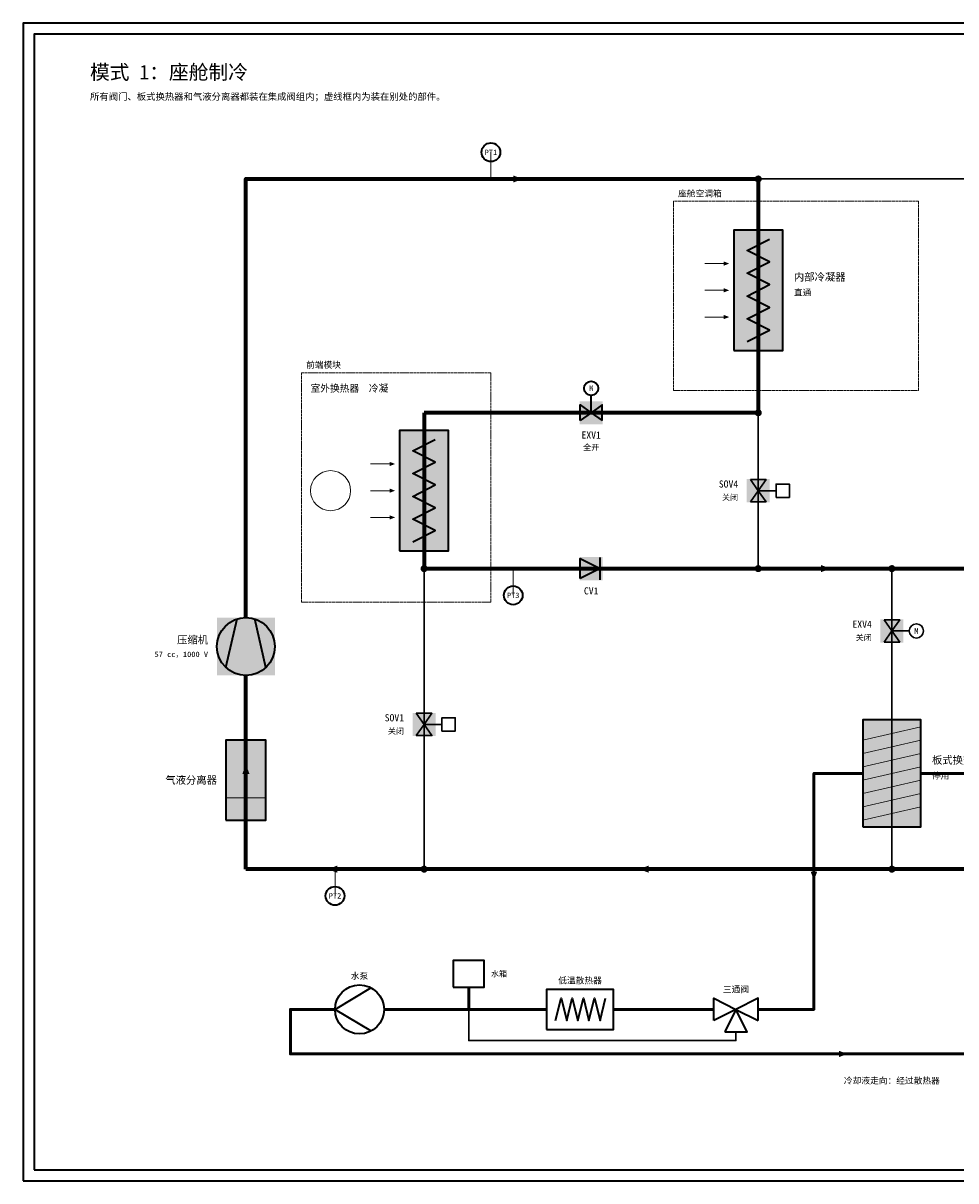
# Model space of a CAD drawing. Header units: millimetres. Extents: x 0 to 830, y 0 to 520.
# Tile 1 of 2: x 0 to 419, y 0 to 520. Entities that reach past the tile are written whole.
import ezdxf
from ezdxf.enums import TextEntityAlignment as Align

# ---------------------------------------------------------------- set-up
doc = ezdxf.new("R2010")
doc.units = ezdxf.units.MM
doc.linetypes.add('DASHED', pattern=[1.524, 1.27, -0.254])
for name, color, linetype, lineweight, true_color in [('AIR', 7, 'Continuous', 18, 0x7878c8), ('BOUNDARY', 7, 'DASHED', 18, 0x828282), ('COOLANT', 7, 'Continuous', 50, 0x1e8c46), ('FRAME', 7, 'Continuous', 35, 0x3c3c3c), ('HP_GAS', 7, 'Continuous', 70, 0xcd2828), ('HP_LIQ', 7, 'Continuous', 70, 0xeb8214), ('LP_GAS', 7, 'Continuous', 70, 0x2350be), ('OFF', 7, 'Continuous', 30, 0xafafaf), ('SYMBOL', 7, 'Continuous', 35, 0x141414), ('TEXT', 7, 'Continuous', 18, 0x141414), ('THIN', 7, 'Continuous', 13, 0x6e6e6e)]:
    doc.layers.add(name, color=color, linetype=linetype, lineweight=lineweight, true_color=true_color)
doc.styles.add('ZH', font='simsun.ttc')

msp = doc.modelspace()

# ---------------------------------------------------------------- hatches: boundary and pattern name
at = {"true_color": 0xffffff}
for points in [[(319, 373), (341, 373), (341, 427), (319, 427)], [(249.8, 339.8), (260.2, 339.8), (260.2, 350.2), (249.8, 350.2)], [(169, 283), (191, 283), (191, 337), (169, 337)], [(324.8, 304.8), (335.2, 304.8), (335.2, 315.2), (324.8, 315.2)], [(249.8, 269.8), (260.2, 269.8), (260.2, 280.2), (249.8, 280.2)], [(87, 227), (113, 227), (113, 253), (87, 253)], [(384.8, 241.8), (395.2, 241.8), (395.2, 252.2), (384.8, 252.2)], [(174.8, 199.8), (185.2, 199.8), (185.2, 210.2), (174.8, 210.2)], [(377, 159), (403, 159), (403, 207), (377, 207)], [(91, 162), (109, 162), (109, 198), (91, 198)]]:
    msp.add_hatch(color=7, dxfattribs=at).paths.add_polyline_path(points)
at = {"layer": 'AIR'}
for points in [[(317, 412), (314.5, 412.95), (314.5, 411.05)], [(317, 400), (314.5, 400.95), (314.5, 399.05)], [(317, 388), (314.5, 388.95), (314.5, 387.05)], [(167, 322), (164.5, 322.95), (164.5, 321.05)], [(167, 310), (164.5, 310.95), (164.5, 309.05)], [(167, 298), (164.5, 298.95), (164.5, 297.05)]]:
    msp.add_hatch(color=7, dxfattribs=at).paths.add_polyline_path(points)
at = {"layer": 'COOLANT'}
for points in [[(355, 135), (356.44, 138.8), (353.56, 138.8)], [(370, 57), (366.2, 58.44), (366.2, 55.56)]]:
    msp.add_hatch(color=7, dxfattribs=at).paths.add_polyline_path(points)
at = {"layer": 'HP_GAS'}
msp.add_hatch(color=7, dxfattribs=at).paths.add_polyline_path([(224.2, 450), (220, 451.6), (220, 448.4)])
at = {"layer": 'HP_LIQ'}
msp.add_hatch(color=7, dxfattribs=at).paths.add_polyline_path([(362.4, 275), (358.2, 276.6), (358.2, 273.4)])
at = {"layer": 'LP_GAS'}
for points in [[(100, 186.98), (98.4, 182.78), (101.6, 182.78)], [(136.8, 140), (141, 138.4), (141, 141.6)], [(276.6, 140), (280.8, 138.4), (280.8, 141.6)]]:
    msp.add_hatch(color=7, dxfattribs=at).paths.add_polyline_path(points)
at = {"layer": 'OFF'}
for points in [[(326.5, 315), (333.5, 315), (330, 310)], [(326.5, 305), (333.5, 305), (330, 310)], [(386.5, 252), (393.5, 252), (390, 247)], [(386.5, 242), (393.5, 242), (390, 247)], [(176.5, 210), (183.5, 210), (180, 205)], [(176.5, 200), (183.5, 200), (180, 205)]]:
    msp.add_hatch(color=7, dxfattribs=at).paths.add_polyline_path(points)
at = {"layer": 'SYMBOL'}
for points in [[(331.6, 450), (331.48, 450.61), (331.13, 451.13), (330.61, 451.48), (330, 451.6), (329.39, 451.48), (328.87, 451.13), (328.52, 450.61), (328.4, 450), (328.52, 449.39), (328.87, 448.87), (329.39, 448.52), (330, 448.4), (330.61, 448.52), (331.13, 448.87), (331.48, 449.39)], [(331.6, 345), (331.48, 345.61), (331.13, 346.13), (330.61, 346.48), (330, 346.6), (329.39, 346.48), (328.87, 346.13), (328.52, 345.61), (328.4, 345), (328.52, 344.39), (328.87, 343.87), (329.39, 343.52), (330, 343.4), (330.61, 343.52), (331.13, 343.87), (331.48, 344.39)], [(181.6, 275), (181.48, 275.61), (181.13, 276.13), (180.61, 276.48), (180, 276.6), (179.39, 276.48), (178.87, 276.13), (178.52, 275.61), (178.4, 275), (178.52, 274.39), (178.87, 273.87), (179.39, 273.52), (180, 273.4), (180.61, 273.52), (181.13, 273.87), (181.48, 274.39)], [(331.6, 275), (331.48, 275.61), (331.13, 276.13), (330.61, 276.48), (330, 276.6), (329.39, 276.48), (328.87, 276.13), (328.52, 275.61), (328.4, 275), (328.52, 274.39), (328.87, 273.87), (329.39, 273.52), (330, 273.4), (330.61, 273.52), (331.13, 273.87), (331.48, 274.39)], [(391.6, 275), (391.48, 275.61), (391.13, 276.13), (390.61, 276.48), (390, 276.6), (389.39, 276.48), (388.87, 276.13), (388.52, 275.61), (388.4, 275), (388.52, 274.39), (388.87, 273.87), (389.39, 273.52), (390, 273.4), (390.61, 273.52), (391.13, 273.87), (391.48, 274.39)], [(181.6, 140), (181.48, 140.61), (181.13, 141.13), (180.61, 141.48), (180, 141.6), (179.39, 141.48), (178.87, 141.13), (178.52, 140.61), (178.4, 140), (178.52, 139.39), (178.87, 138.87), (179.39, 138.52), (180, 138.4), (180.61, 138.52), (181.13, 138.87), (181.48, 139.39)], [(391.6, 140), (391.48, 140.61), (391.13, 141.13), (390.61, 141.48), (390, 141.6), (389.39, 141.48), (388.87, 141.13), (388.52, 140.61), (388.4, 140), (388.52, 139.39), (388.87, 138.87), (389.39, 138.52), (390, 138.4), (390.61, 138.52), (391.13, 138.87), (391.48, 139.39)]]:
    msp.add_hatch(color=7, dxfattribs=at).paths.add_polyline_path(points)

# ---------------------------------------------------------------- linework, layer by layer
at = {"layer": 'AIR'}
for points in [[(306, 412), (316, 412)], [(306, 400), (316, 400)], [(306, 388), (316, 388)], [(156, 322), (166, 322)], [(156, 310), (166, 310)], [(156, 298), (166, 298)]]:
    msp.add_lwpolyline(points, dxfattribs=at)
msp.add_circle((138, 310), 9, dxfattribs=at)
at = {"layer": 'BOUNDARY'}
for points in [[(292, 355), (402, 355), (402, 440), (292, 440)], [(125, 260), (210, 260), (210, 363), (125, 363)]]:
    msp.add_lwpolyline(points, close=True, dxfattribs=at)
at = {"layer": 'COOLANT'}
for points in [[(377, 183), (355, 183), (355, 77), (330, 77)], [(475, 77), (425, 77), (425, 183), (403, 183)], [(200, 77), (200, 87)], [(140, 77), (120, 77), (120, 57), (630, 57), (630, 77), (605, 77)], [(200, 77), (162, 77)], [(235, 77), (200, 77)], [(310, 77), (265, 77)]]:
    msp.add_lwpolyline(points, dxfattribs=at)
at = {"layer": 'FRAME'}
for points in [[(0, 0), (830, 0), (830, 520), (0, 520)], [(5, 5), (825, 5), (825, 515), (5, 515)]]:
    msp.add_lwpolyline(points, close=True, dxfattribs=at)
at = {"layer": 'HP_GAS'}
for points in [[(100, 253), (100, 450), (330, 450)], [(330, 450), (330, 345)], [(330, 345), (180, 345)], [(180, 345), (180, 275)]]:
    msp.add_lwpolyline(points, dxfattribs=at)
at = {"layer": 'HP_LIQ'}
for points in [[(180, 275), (330, 275)], [(330, 275), (390, 275)], [(390, 275), (460, 275)]]:
    msp.add_lwpolyline(points, dxfattribs=at)
at = {"layer": 'LP_GAS'}
for points in [[(100, 140), (100, 227)], [(180, 140), (100, 140)], [(390, 140), (180, 140)], [(460, 140), (390, 140)]]:
    msp.add_lwpolyline(points, dxfattribs=at)
at = {"layer": 'OFF'}
for points in [[(330, 450), (640, 450)], [(330, 345), (330, 275)], [(330, 310), (338, 310)], [(180, 275), (180, 140)], [(390, 275), (390, 220)], [(390, 247), (398, 247)], [(390, 220), (390, 140)], [(180, 205), (188, 205)], [(320, 67), (320, 63), (200, 63), (200, 77)]]:
    msp.add_lwpolyline(points, dxfattribs=at)
for points in [[(326.5, 315), (333.5, 315), (330, 310)], [(338, 307), (344, 307), (344, 313), (338, 313)], [(326.5, 305), (333.5, 305), (330, 310)], [(386.5, 252), (393.5, 252), (390, 247)], [(386.5, 242), (393.5, 242), (390, 247)], [(176.5, 210), (183.5, 210), (180, 205)], [(188, 202), (194, 202), (194, 208), (188, 208)], [(176.5, 200), (183.5, 200), (180, 205)]]:
    msp.add_lwpolyline(points, close=True, dxfattribs=at)
msp.add_circle((401, 247), 3.2, dxfattribs=at)
at = {"layer": 'SYMBOL'}
for points in [[(319, 373), (341, 373), (341, 427), (319, 427)], [(250, 341.5), (250, 348.5), (255, 345)], [(250, 341.5), (250, 348.5), (255, 345)], [(260, 341.5), (260, 348.5), (255, 345)], [(260, 341.5), (260, 348.5), (255, 345)], [(169, 283), (191, 283), (191, 337), (169, 337)], [(250, 270.5), (250, 279.5), (259, 275)], [(377, 159), (403, 159), (403, 207), (377, 207)], [(91, 162), (109, 162), (109, 198), (91, 198)], [(193, 87), (207, 87), (207, 99), (193, 99)], [(235, 68), (265, 68), (265, 86), (235, 86)], [(310, 72), (310, 82), (320, 77)], [(330, 72), (330, 82), (320, 77)], [(315, 67), (325, 67), (320, 77)]]:
    msp.add_lwpolyline(points, close=True, dxfattribs=at)
for points in [[(325, 377), (335, 382.11), (325, 387.22), (335, 392.33), (325, 397.44), (335, 402.56), (325, 407.67), (335, 412.78), (325, 417.89), (335, 423)], [(255, 345), (255, 353)], [(175, 287), (185, 292.11), (175, 297.22), (185, 302.33), (175, 307.44), (185, 312.56), (175, 317.67), (185, 322.78), (175, 327.89), (185, 333)], [(259, 270), (259, 280)], [(91, 230.6), (96, 252.4)], [(109, 230.6), (104, 252.4)], [(156, 86.5), (140, 77), (156, 67.5)], [(239, 72), (241.5, 82), (244, 72), (246.5, 82), (249, 72), (251.5, 82), (254, 72), (256.5, 82), (259, 72), (261.5, 82)]]:
    msp.add_lwpolyline(points, dxfattribs=at)
for centre, radius in [((210, 462), 4.2), ((255, 356), 3.2), ((220, 263), 4.2), ((100, 240), 13), ((140, 128), 4.2), ((151, 77), 11)]:
    msp.add_circle(centre, radius, dxfattribs=at)
at = {"layer": 'THIN'}
for points in [[(210, 450), (210, 462)], [(220, 275), (220, 263)], [(377, 198), (403, 204)], [(377, 192), (403, 198)], [(377, 186), (403, 192)], [(377, 180), (403, 186)], [(377, 174), (403, 180)], [(91, 172), (109, 172)], [(377, 168), (403, 174)], [(377, 162), (403, 168)], [(140, 140), (140, 128)]]:
    msp.add_lwpolyline(points, dxfattribs=at)

# ---------------------------------------------------------------- texts
at = {"layer": 'BOUNDARY', "style": 'ZH'}
for s, p in [('座舱空调箱', (294, 443.5)), ('前端模块', (127, 366.5))]:
    msp.add_text(s, height=2.8, dxfattribs=at).set_placement(p, align=Align.MIDDLE_LEFT)
at = {"layer": 'COOLANT', "style": 'ZH'}
msp.add_text('冷却液走向：经过散热器', height=2.8, dxfattribs=at).set_placement((390, 45), align=Align.MIDDLE_CENTER)
at = {"layer": 'OFF', "style": 'ZH'}
for p in [(321, 307), (381, 244), (171, 202)]:
    msp.add_text('关闭', height=2.6, dxfattribs=at).set_placement(p, align=Align.MIDDLE_RIGHT)
msp.add_text('M', height=2.6, dxfattribs=at).set_placement((401, 247), align=Align.MIDDLE_CENTER)
at = {"layer": 'SYMBOL', "style": 'ZH'}
msp.add_text('M', height=2.6, dxfattribs=at).set_placement((255, 356), align=Align.MIDDLE_CENTER)
at = {"layer": 'TEXT', "style": 'ZH'}
for s, height, p in [('模式 1：座舱制冷', 6.5, (30, 498)), ('所有阀门、板式换热器和气液分离器都装在集成阀组内；虚线框内为装在别处的部件。', 3, (30, 487)), ('内部冷凝器', 3.4, (346, 406)), ('直通', 2.8, (346, 399)), ('室外换热器  冷凝', 3.2, (129, 356)), ('板式换热器', 3.4, (408, 189)), ('停用', 2.8, (408, 182)), ('水箱', 2.6, (210, 93))]:
    msp.add_text(s, height=height, dxfattribs=at).set_placement(p, align=Align.MIDDLE_LEFT)
for s, height, p in [('PT1', 2.4, (210, 462)), ('EXV1', 3.2, (255, 335)), ('全开', 2.6, (255, 329.5)), ('CV1', 3.2, (255, 265)), ('PT3', 2.4, (220, 263)), ('PT2', 2.4, (140, 128)), ('水泵', 2.8, (151, 92)), ('低温散热器', 2.8, (250, 90)), ('三通阀', 2.8, (320, 86))]:
    msp.add_text(s, height=height, dxfattribs=at).set_placement(p, align=Align.MIDDLE_CENTER)
for s, height, p in [('SOV4', 3.2, (321, 313)), ('EXV4', 3.2, (381, 250)), ('压缩机', 3.4, (83, 243)), ('57 cc，1000 V', 2.4, (83, 236.5)), ('SOV1', 3.2, (171, 208)), ('气液分离器', 3.4, (87, 180))]:
    msp.add_text(s, height=height, dxfattribs=at).set_placement(p, align=Align.MIDDLE_RIGHT)

doc.saveas('drawing.dxf')
